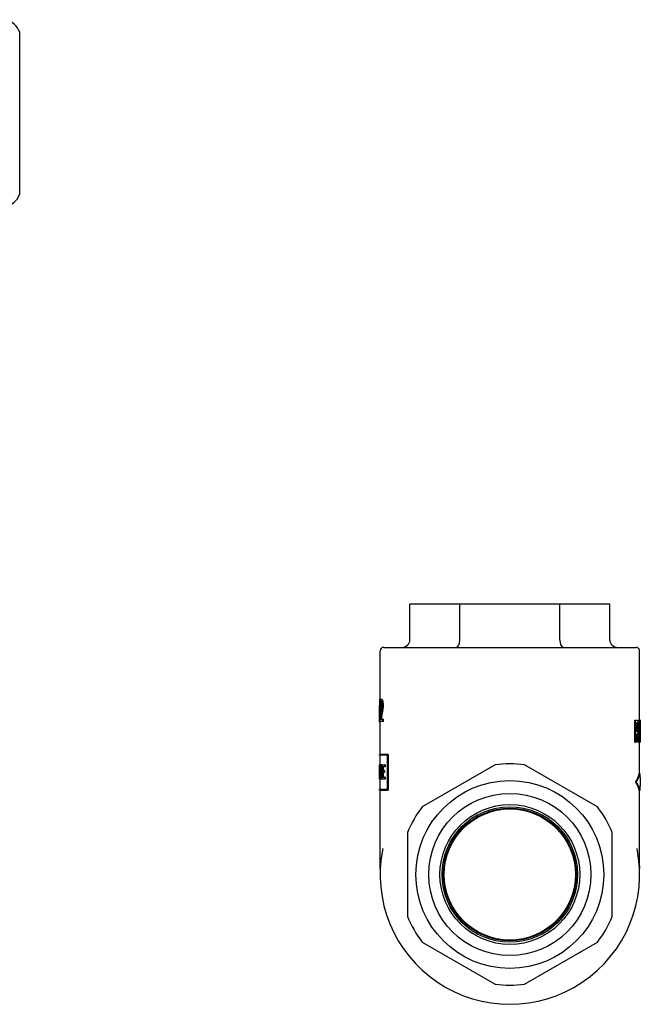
# Model space of a CAD drawing. Header units: millimetres. Extents: x -57 to 3539, y 51 to 338.
# Tile 3 of 3: x 259 to 345, y 197 to 333. Entities that reach past the tile are written whole.
import ezdxf

# ---------------------------------------------------------------- set-up
doc = ezdxf.new("R2010")
doc.units = ezdxf.units.MM
doc.layers.add('DETAIL', color=2, linetype='Continuous')

msp = doc.modelspace()

# ---------------------------------------------------------------- linework, layer by layer
at = {"layer": 'DETAIL'}
for p, q in [((259.33, 308.86), (259.33, 331.36)), ((320.4, 252.02), (313.47, 252.02)), ((313.47, 247.02), (313.47, 252.02)), ((334.25, 252.02), (320.4, 252.02)), ((320.4, 247.02), (320.4, 252.02)), ((341.18, 252.02), (334.25, 252.02)), ((334.25, 247.02), (334.25, 252.02)), ((341.18, 247.02), (341.18, 252.02)), ((309.83, 246.02), (344.83, 246.02)), ((309.33, 238.83), (309.33, 245.52)), ((345.33, 235.91), (345.33, 245.52)), ((309.28, 238.79), (309.23, 238.79)), ((309.23, 238.79), (309.23, 235.72)), ((309.28, 238.83), (309.31, 238.83)), ((309.41, 238.83), (309.31, 238.83)), ((309.47, 237.86), (309.37, 237.86)), ((309.41, 238.83), (309.41, 238.74)), ((309.56, 238.79), (309.46, 238.79)), ((309.23, 235.72), (309.23, 235.72)), ((309.25, 235.67), (309.23, 235.67)), ((309.35, 235.67), (309.25, 235.67)), ((309.64, 235.72), (309.32, 235.72)), ((309.33, 231.18), (309.33, 235.67)), ((309.35, 235.72), (309.35, 235.67)), ((309.38, 236.08), (309.64, 236.08)), ((309.74, 236.08), (309.64, 236.08)), ((309.64, 236.08), (309.64, 235.72)), ((309.74, 235.72), (309.64, 235.72)), ((309.74, 236.08), (309.74, 235.72)), ((344.68, 232.86), (344.68, 235.91)), ((344.68, 235.91), (344.78, 235.91)), ((344.78, 232.86), (344.78, 235.91)), ((344.78, 235.91), (344.97, 235.91)), ((344.88, 234.35), (344.88, 235.56)), ((344.96, 235.56), (344.88, 235.56)), ((345.15, 235.62), (345.15, 235.91)), ((345.15, 235.91), (345.25, 235.91)), ((345.25, 232.86), (345.25, 235.91)), ((345.25, 235.91), (345.32, 235.91)), ((345.3, 235.49), (345.3, 232.86)), ((345.32, 235.91), (345.41, 235.91)), ((345.33, 235.98), (345.4, 235.98)), ((345.41, 233.5), (345.41, 235.91)), ((345.41, 235.91), (345.42, 235.91)), ((345.42, 235.91), (345.42, 232.86)), ((345.42, 235.36), (345.42, 235.79)), ((345.42, 235.79), (345.42, 235.79)), ((345.42, 235.36), (345.42, 235.36)), ((344.88, 234.35), (344.95, 234.35)), ((344.96, 234), (344.88, 234)), ((344.88, 234), (344.88, 232.86)), ((344.99, 234.53), (345.08, 234.53)), ((345.15, 232.86), (345.15, 234.34)), ((344.68, 232.86), (344.78, 232.86)), ((344.88, 232.86), (344.78, 232.86)), ((345.15, 232.86), (345.25, 232.86)), ((345.3, 232.86), (345.25, 232.86)), ((345.31, 232.86), (345.41, 232.86)), ((345.33, 228.55), (345.33, 232.86)), ((345.42, 232.86), (345.41, 232.86)), ((345.42, 232.86), (345.42, 233.29)), ((345.42, 233.29), (345.42, 233.29)), ((345.42, 232.86), (345.42, 232.86)), ((310.35, 231.18), (309.23, 231.18)), ((309.23, 231.07), (309.23, 231.18)), ((310.31, 231.07), (309.23, 231.07)), ((309.33, 229.73), (309.33, 231.07)), ((310.31, 231.07), (310.31, 226.34)), ((310.44, 231.18), (310.35, 231.18)), ((310.35, 226.23), (310.35, 231.18)), ((310.44, 231.18), (310.44, 226.23)), ((309.23, 229.73), (309.23, 229.73)), ((309.28, 229.73), (309.23, 229.73)), ((309.23, 229.03), (309.23, 229.73)), ((309.28, 229.73), (309.31, 229.73)), ((309.28, 227.74), (309.28, 229.73)), ((309.33, 229.74), (309.31, 229.74)), ((309.41, 229.73), (309.31, 229.73)), ((309.41, 228.42), (309.41, 229.74)), ((309.41, 229.74), (309.46, 229.74)), ((309.56, 229.74), (309.46, 229.74)), ((309.46, 229.74), (309.46, 227.74)), ((309.56, 229.74), (309.56, 227.74)), ((309.59, 229.73), (309.92, 229.73)), ((309.59, 227.73), (309.59, 229.73)), ((309.92, 229.43), (309.66, 229.43)), ((309.66, 229.43), (309.66, 228.94)), ((309.76, 229.43), (309.76, 228.94)), ((310.01, 229.73), (309.92, 229.73)), ((309.92, 229.73), (309.92, 229.43)), ((310.01, 229.43), (309.92, 229.43)), ((310.01, 229.73), (310.01, 229.43)), ((325.27, 229.73), (315.18, 223.9)), ((339.47, 223.9), (329.38, 229.73)), ((309.23, 229.28), (309.23, 229.28)), ((309.23, 228.36), (309.23, 228.36)), ((309.23, 228.06), (309.23, 228.36)), ((309.23, 228.06), (309.23, 228.06)), ((309.31, 229.13), (309.31, 227.74)), ((309.66, 228.94), (309.85, 228.94)), ((309.85, 228.65), (309.66, 228.65)), ((309.66, 228.65), (309.66, 228.03)), ((309.76, 228.65), (309.76, 228.03)), ((309.94, 228.94), (309.85, 228.94)), ((309.85, 228.94), (309.85, 228.65)), ((309.94, 228.65), (309.85, 228.65)), ((309.94, 228.94), (309.94, 228.65)), ((345.28, 228.55), (345.38, 228.55)), ((345.38, 228.55), (345.38, 227.95)), ((309.24, 227.74), (309.23, 227.74)), ((309.25, 227.74), (309.24, 227.74)), ((309.28, 227.74), (309.25, 227.74)), ((309.31, 227.74), (309.28, 227.74)), ((309.41, 227.74), (309.31, 227.74)), ((309.33, 226.34), (309.33, 227.74)), ((309.41, 227.82), (309.41, 227.74)), ((309.46, 227.74), (309.41, 227.74)), ((309.56, 227.74), (309.46, 227.74)), ((309.94, 227.73), (309.59, 227.73)), ((309.66, 228.03), (309.94, 228.03)), ((310.03, 228.03), (309.94, 228.03)), ((309.94, 228.03), (309.94, 227.73)), ((310.03, 227.73), (309.94, 227.73)), ((310.03, 228.03), (310.03, 227.73)), ((344.77, 227.35), (344.86, 227.35)), ((345.38, 227.95), (345.43, 227.95)), ((345.43, 226.75), (345.38, 226.75)), ((345.38, 226.75), (345.38, 226.15)), ((345.43, 226.75), (345.43, 227.95)), ((309.23, 226.34), (310.31, 226.34)), ((309.23, 226.23), (309.23, 226.34)), ((309.23, 226.23), (310.35, 226.23)), ((309.33, 215.66), (309.33, 226.23)), ((310.44, 226.23), (310.35, 226.23)), ((345.28, 226.15), (345.38, 226.15)), ((345.33, 215.66), (345.33, 226.15)), ((313.13, 220.35), (313.13, 208.69)), ((341.53, 208.69), (341.53, 220.35)), ((315.18, 205.13), (325.27, 199.3)), ((329.38, 199.3), (339.47, 205.13))]:
    msp.add_line(p, q, dxfattribs=at)
at = {"layer": 'DETAIL', "flags": 128}
for points in [[(309.23, 235.67), (309.23, 235.8), (309.24, 235.94), (309.24, 236.07), (309.24, 236.2), (309.24, 236.33), (309.24, 236.46), (309.24, 236.59), (309.24, 236.72), (309.25, 236.85), (309.25, 236.99), (309.25, 237.12), (309.25, 237.25), (309.25, 237.38), (309.26, 237.51), (309.26, 237.64), (309.26, 237.77), (309.26, 237.91), (309.27, 238.04), (309.27, 238.17), (309.27, 238.3), (309.27, 238.43), (309.28, 238.56), (309.28, 238.69), (309.28, 238.83)], [(309.31, 238.83), (309.31, 238.69), (309.3, 238.56), (309.3, 238.43), (309.29, 238.3), (309.29, 238.17), (309.29, 238.04), (309.29, 237.91), (309.28, 237.77), (309.28, 237.64), (309.28, 237.51), (309.27, 237.38), (309.27, 237.25), (309.27, 237.12), (309.27, 236.99), (309.26, 236.85), (309.26, 236.72), (309.26, 236.59), (309.26, 236.46), (309.25, 236.33), (309.25, 236.2), (309.25, 236.07), (309.25, 235.94), (309.25, 235.8), (309.25, 235.67)], [(309.33, 237.9), (309.33, 237.97), (309.33, 238.04), (309.33, 238.11), (309.33, 238.17), (309.34, 238.23), (309.34, 238.28), (309.34, 238.34), (309.34, 238.39), (309.35, 238.43), (309.35, 238.48), (309.36, 238.52), (309.36, 238.56), (309.37, 238.6), (309.37, 238.63), (309.38, 238.66), (309.39, 238.69), (309.39, 238.71), (309.4, 238.73), (309.41, 238.75), (309.42, 238.76), (309.43, 238.77), (309.44, 238.78), (309.45, 238.78), (309.46, 238.79)], [(309.37, 237.86), (309.37, 237.87), (309.37, 237.87), (309.37, 237.87), (309.37, 237.87), (309.36, 237.87), (309.36, 237.87), (309.36, 237.88), (309.36, 237.88), (309.36, 237.88), (309.35, 237.88), (309.35, 237.88), (309.35, 237.88), (309.35, 237.89), (309.35, 237.89), (309.34, 237.89), (309.34, 237.89), (309.34, 237.89), (309.34, 237.89), (309.34, 237.9), (309.34, 237.9), (309.33, 237.9), (309.33, 237.9), (309.33, 237.9), (309.33, 237.9)], [(309.38, 237.86), (309.38, 237.8), (309.38, 237.74), (309.38, 237.68), (309.38, 237.62), (309.38, 237.56), (309.38, 237.5), (309.38, 237.44), (309.37, 237.38), (309.37, 237.32), (309.37, 237.26), (309.37, 237.2), (309.37, 237.14), (309.37, 237.08), (309.37, 237.02), (309.37, 236.96), (309.36, 236.9), (309.36, 236.84), (309.36, 236.78), (309.36, 236.72), (309.36, 236.66), (309.36, 236.6), (309.36, 236.54), (309.36, 236.48), (309.36, 236.42)], [(309.46, 238.48), (309.45, 238.48), (309.45, 238.47), (309.44, 238.47), (309.43, 238.46), (309.43, 238.45), (309.42, 238.44), (309.42, 238.42), (309.41, 238.4), (309.41, 238.38), (309.4, 238.36), (309.4, 238.34), (309.4, 238.31), (309.39, 238.29), (309.39, 238.26), (309.39, 238.22), (309.38, 238.19), (309.38, 238.16), (309.38, 238.12), (309.38, 238.08), (309.38, 238.04), (309.38, 238), (309.37, 237.96), (309.37, 237.91), (309.37, 237.86)], [(309.42, 236.85), (309.43, 236.92), (309.44, 236.98), (309.45, 237.05), (309.46, 237.11), (309.47, 237.16), (309.48, 237.22), (309.49, 237.27), (309.5, 237.32), (309.51, 237.37), (309.52, 237.41), (309.52, 237.46), (309.53, 237.5), (309.53, 237.54), (309.54, 237.58), (309.54, 237.61), (309.55, 237.65), (309.55, 237.69), (309.55, 237.73), (309.56, 237.77), (309.56, 237.8), (309.56, 237.84), (309.56, 237.88), (309.56, 237.91), (309.56, 237.95)], [(309.46, 238.79), (309.47, 238.78), (309.48, 238.78), (309.5, 238.77), (309.51, 238.76), (309.52, 238.74), (309.53, 238.72), (309.54, 238.7), (309.55, 238.68), (309.56, 238.65), (309.57, 238.62), (309.58, 238.58), (309.59, 238.54), (309.6, 238.5), (309.6, 238.46), (309.61, 238.41), (309.62, 238.37), (309.62, 238.32), (309.63, 238.27), (309.63, 238.22), (309.63, 238.17), (309.64, 238.11), (309.64, 238.06), (309.64, 238), (309.64, 237.94)], [(309.56, 237.95), (309.56, 237.99), (309.56, 238.02), (309.56, 238.06), (309.56, 238.09), (309.56, 238.12), (309.55, 238.15), (309.55, 238.18), (309.55, 238.21), (309.54, 238.24), (309.54, 238.27), (309.54, 238.3), (309.53, 238.32), (309.53, 238.35), (309.52, 238.37), (309.52, 238.39), (309.51, 238.41), (309.5, 238.42), (309.5, 238.44), (309.49, 238.45), (309.49, 238.46), (309.48, 238.47), (309.47, 238.47), (309.47, 238.48), (309.46, 238.48)], [(309.51, 238.41), (309.51, 238.39), (309.51, 238.38), (309.5, 238.36), (309.5, 238.35), (309.5, 238.33), (309.49, 238.31), (309.49, 238.3), (309.49, 238.28), (309.49, 238.26), (309.49, 238.24), (309.48, 238.21), (309.48, 238.19), (309.48, 238.17), (309.48, 238.15), (309.48, 238.12), (309.48, 238.1), (309.48, 238.07), (309.48, 238.04), (309.47, 238.01), (309.47, 237.99), (309.47, 237.96), (309.47, 237.93), (309.47, 237.9), (309.47, 237.86)], [(309.64, 237.94), (309.64, 237.89), (309.64, 237.85), (309.64, 237.8), (309.64, 237.76), (309.63, 237.71), (309.63, 237.67), (309.63, 237.62), (309.62, 237.58), (309.62, 237.53), (309.62, 237.49), (309.61, 237.44), (309.6, 237.4), (309.6, 237.35), (309.59, 237.3), (309.58, 237.26), (309.57, 237.21), (309.56, 237.16), (309.55, 237.1), (309.54, 237.04), (309.53, 236.98), (309.52, 236.91), (309.5, 236.83), (309.49, 236.75), (309.47, 236.67)], [(309.56, 238.79), (309.57, 238.78), (309.58, 238.78), (309.59, 238.77), (309.61, 238.76), (309.62, 238.74), (309.63, 238.72), (309.64, 238.7), (309.65, 238.68), (309.66, 238.65), (309.67, 238.62), (309.68, 238.58), (309.69, 238.54), (309.69, 238.5), (309.7, 238.46), (309.71, 238.41), (309.71, 238.37), (309.72, 238.32), (309.72, 238.27), (309.73, 238.22), (309.73, 238.17), (309.73, 238.11), (309.74, 238.06), (309.74, 238), (309.74, 237.94)], [(309.74, 237.94), (309.74, 237.89), (309.74, 237.85), (309.74, 237.8), (309.73, 237.76), (309.73, 237.71), (309.73, 237.67), (309.73, 237.62), (309.72, 237.58), (309.72, 237.53), (309.71, 237.49), (309.71, 237.44), (309.7, 237.4), (309.7, 237.35), (309.69, 237.3), (309.68, 237.26), (309.67, 237.21), (309.66, 237.16), (309.65, 237.1), (309.64, 237.04), (309.63, 236.98), (309.61, 236.91), (309.6, 236.83), (309.58, 236.75), (309.57, 236.67)], [(309.33, 235.98), (309.33, 236.02), (309.33, 236.05), (309.33, 236.09), (309.33, 236.12), (309.33, 236.16), (309.34, 236.19), (309.34, 236.22), (309.34, 236.26), (309.34, 236.29), (309.35, 236.32), (309.35, 236.36), (309.35, 236.39), (309.36, 236.42), (309.36, 236.46), (309.36, 236.49), (309.37, 236.53), (309.37, 236.57), (309.38, 236.6), (309.38, 236.64), (309.39, 236.68), (309.4, 236.72), (309.4, 236.77), (309.41, 236.81), (309.42, 236.85)], [(309.47, 236.67), (309.46, 236.62), (309.45, 236.58), (309.45, 236.54), (309.44, 236.5), (309.43, 236.47), (309.43, 236.43), (309.42, 236.4), (309.42, 236.38), (309.41, 236.35), (309.41, 236.33), (309.41, 236.31), (309.4, 236.29), (309.4, 236.27), (309.4, 236.25), (309.4, 236.24), (309.4, 236.22), (309.39, 236.2), (309.39, 236.19), (309.39, 236.17), (309.39, 236.15), (309.39, 236.14), (309.39, 236.12), (309.38, 236.1), (309.38, 236.08)], [(309.57, 236.67), (309.56, 236.62), (309.55, 236.58), (309.54, 236.54), (309.54, 236.5), (309.53, 236.47), (309.53, 236.43), (309.52, 236.4), (309.52, 236.38), (309.51, 236.35), (309.51, 236.33), (309.51, 236.31), (309.5, 236.29), (309.5, 236.27), (309.5, 236.25), (309.5, 236.24), (309.49, 236.22), (309.49, 236.2), (309.49, 236.19), (309.49, 236.17), (309.49, 236.15), (309.49, 236.14), (309.48, 236.12), (309.48, 236.1), (309.48, 236.08)], [(309.32, 235.72), (309.32, 235.74), (309.32, 235.75), (309.32, 235.76), (309.32, 235.77), (309.32, 235.78), (309.32, 235.79), (309.32, 235.8), (309.32, 235.81), (309.32, 235.82), (309.32, 235.83), (309.32, 235.85), (309.32, 235.86), (309.32, 235.87), (309.32, 235.88), (309.32, 235.89), (309.32, 235.9), (309.32, 235.91), (309.32, 235.92), (309.32, 235.93), (309.32, 235.94), (309.32, 235.95), (309.32, 235.96), (309.33, 235.97), (309.33, 235.98)], [(344.98, 235.44), (344.97, 235.45), (344.97, 235.46), (344.97, 235.47), (344.96, 235.48), (344.96, 235.49), (344.96, 235.49), (344.96, 235.5), (344.95, 235.51), (344.95, 235.51), (344.94, 235.52), (344.94, 235.52), (344.94, 235.53), (344.93, 235.53), (344.93, 235.54), (344.93, 235.54), (344.92, 235.54), (344.92, 235.55), (344.91, 235.55), (344.91, 235.55), (344.9, 235.55), (344.9, 235.56), (344.89, 235.56), (344.89, 235.56), (344.88, 235.56)], [(344.96, 235.56), (344.97, 235.56), (344.97, 235.56), (344.98, 235.56), (344.99, 235.56), (344.99, 235.56), (345, 235.55), (345, 235.55), (345.01, 235.55), (345.01, 235.55), (345.02, 235.54), (345.02, 235.54), (345.03, 235.54), (345.03, 235.53), (345.04, 235.53), (345.04, 235.52), (345.05, 235.51), (345.05, 235.51), (345.05, 235.5), (345.06, 235.49), (345.06, 235.48), (345.06, 235.47), (345.07, 235.47), (345.07, 235.46), (345.07, 235.44)], [(344.97, 235.91), (344.98, 235.91), (344.98, 235.91), (344.99, 235.91), (345, 235.91), (345.01, 235.9), (345.02, 235.9), (345.03, 235.9), (345.04, 235.89), (345.04, 235.89), (345.05, 235.88), (345.06, 235.87), (345.06, 235.87), (345.07, 235.86), (345.08, 235.85), (345.08, 235.84), (345.09, 235.83), (345.09, 235.82), (345.1, 235.81), (345.1, 235.8), (345.11, 235.78), (345.11, 235.77), (345.12, 235.75), (345.12, 235.74), (345.13, 235.72)], [(345.02, 234.98), (345.02, 235.01), (345.02, 235.03), (345.02, 235.06), (345.02, 235.08), (345.02, 235.1), (345.02, 235.13), (345.02, 235.15), (345.01, 235.17), (345.01, 235.19), (345.01, 235.21), (345.01, 235.23), (345.01, 235.25), (345.01, 235.27), (345, 235.29), (345, 235.31), (345, 235.33), (345, 235.34), (345, 235.36), (344.99, 235.38), (344.99, 235.39), (344.99, 235.41), (344.98, 235.42), (344.98, 235.43), (344.98, 235.44)], [(344.99, 234.53), (344.99, 234.54), (344.99, 234.56), (344.99, 234.57), (345, 234.59), (345, 234.61), (345, 234.62), (345, 234.64), (345, 234.66), (345.01, 234.67), (345.01, 234.69), (345.01, 234.71), (345.01, 234.73), (345.01, 234.75), (345.01, 234.76), (345.01, 234.78), (345.02, 234.8), (345.02, 234.82), (345.02, 234.84), (345.02, 234.87), (345.02, 234.89), (345.02, 234.91), (345.02, 234.93), (345.02, 234.96), (345.02, 234.98)], [(345.07, 235.44), (345.08, 235.43), (345.08, 235.42), (345.09, 235.41), (345.09, 235.39), (345.09, 235.38), (345.09, 235.36), (345.1, 235.34), (345.1, 235.33), (345.1, 235.31), (345.1, 235.29), (345.1, 235.27), (345.11, 235.25), (345.11, 235.23), (345.11, 235.21), (345.11, 235.19), (345.11, 235.17), (345.11, 235.15), (345.11, 235.13), (345.12, 235.1), (345.12, 235.08), (345.12, 235.06), (345.12, 235.03), (345.12, 235.01), (345.12, 234.98)], [(345.12, 234.98), (345.12, 234.96), (345.12, 234.93), (345.12, 234.91), (345.12, 234.89), (345.12, 234.87), (345.11, 234.84), (345.11, 234.82), (345.11, 234.8), (345.11, 234.78), (345.11, 234.76), (345.11, 234.75), (345.11, 234.73), (345.11, 234.71), (345.11, 234.69), (345.1, 234.67), (345.1, 234.66), (345.1, 234.64), (345.1, 234.62), (345.1, 234.61), (345.09, 234.59), (345.09, 234.57), (345.09, 234.56), (345.09, 234.54), (345.08, 234.53)], [(345.13, 235.72), (345.13, 235.7), (345.14, 235.68), (345.14, 235.66), (345.15, 235.64), (345.15, 235.61), (345.15, 235.59), (345.16, 235.56), (345.16, 235.54), (345.17, 235.51), (345.17, 235.48), (345.17, 235.46), (345.17, 235.43), (345.18, 235.4), (345.18, 235.36), (345.18, 235.33), (345.18, 235.3), (345.18, 235.26), (345.19, 235.23), (345.19, 235.19), (345.19, 235.15), (345.19, 235.12), (345.19, 235.08), (345.19, 235.03), (345.19, 234.99)], [(345.19, 234.99), (345.19, 234.96), (345.19, 234.93), (345.19, 234.89), (345.19, 234.86), (345.19, 234.83), (345.19, 234.8), (345.19, 234.77), (345.18, 234.74), (345.18, 234.71), (345.18, 234.68), (345.18, 234.65), (345.18, 234.62), (345.18, 234.59), (345.17, 234.56), (345.17, 234.53), (345.17, 234.5), (345.17, 234.48), (345.16, 234.45), (345.16, 234.43), (345.16, 234.4), (345.16, 234.38), (345.15, 234.36), (345.15, 234.34), (345.14, 234.32)], [(345.41, 232.86), (345.41, 232.97), (345.4, 233.08), (345.4, 233.19), (345.4, 233.3), (345.39, 233.41), (345.39, 233.52), (345.39, 233.63), (345.38, 233.74), (345.38, 233.85), (345.37, 233.96), (345.37, 234.07), (345.37, 234.18), (345.36, 234.29), (345.36, 234.4), (345.35, 234.51), (345.35, 234.62), (345.34, 234.72), (345.33, 234.83), (345.33, 234.94), (345.32, 235.05), (345.32, 235.16), (345.31, 235.27), (345.3, 235.38), (345.3, 235.49)], [(345.32, 235.91), (345.33, 235.81), (345.33, 235.71), (345.34, 235.61), (345.34, 235.51), (345.35, 235.41), (345.35, 235.31), (345.36, 235.21), (345.36, 235.11), (345.36, 235.01), (345.37, 234.91), (345.37, 234.81), (345.38, 234.7), (345.38, 234.6), (345.38, 234.5), (345.39, 234.4), (345.39, 234.3), (345.39, 234.2), (345.4, 234.1), (345.4, 234), (345.4, 233.9), (345.4, 233.8), (345.41, 233.7), (345.41, 233.6), (345.41, 233.5)], [(345.42, 235.91), (345.42, 235.92), (345.41, 235.92), (345.41, 235.93), (345.41, 235.93), (345.41, 235.94), (345.41, 235.94), (345.41, 235.94), (345.41, 235.95), (345.41, 235.95), (345.41, 235.95), (345.41, 235.96), (345.41, 235.96), (345.41, 235.96), (345.4, 235.97), (345.4, 235.97), (345.4, 235.97), (345.4, 235.97), (345.4, 235.97), (345.4, 235.97), (345.4, 235.97), (345.4, 235.98), (345.4, 235.98), (345.4, 235.98), (345.4, 235.98)], [(345.42, 235.79), (345.42, 235.79), (345.42, 235.8), (345.42, 235.8), (345.42, 235.8), (345.42, 235.8), (345.42, 235.8), (345.42, 235.8), (345.42, 235.81), (345.42, 235.81), (345.42, 235.81), (345.42, 235.81), (345.42, 235.81), (345.42, 235.81), (345.42, 235.81), (345.42, 235.82), (345.42, 235.82), (345.42, 235.82), (345.42, 235.82), (345.42, 235.82), (345.42, 235.82), (345.42, 235.82), (345.42, 235.83), (345.42, 235.83), (345.42, 235.83)], [(344.88, 234.35), (344.89, 234.35), (344.89, 234.35), (344.9, 234.36), (344.91, 234.36), (344.91, 234.36), (344.92, 234.37), (344.92, 234.37), (344.93, 234.37), (344.93, 234.38), (344.94, 234.39), (344.94, 234.39), (344.94, 234.4), (344.95, 234.41), (344.95, 234.41), (344.96, 234.42), (344.96, 234.43), (344.96, 234.44), (344.97, 234.45), (344.97, 234.46), (344.97, 234.47), (344.98, 234.49), (344.98, 234.5), (344.98, 234.51), (344.99, 234.53)], [(345.08, 234.53), (345.08, 234.51), (345.08, 234.5), (345.07, 234.48), (345.07, 234.47), (345.07, 234.45), (345.06, 234.44), (345.06, 234.43), (345.05, 234.42), (345.05, 234.41), (345.04, 234.4), (345.04, 234.39), (345.03, 234.38), (345.03, 234.38), (345.02, 234.37), (345.02, 234.37), (345.01, 234.36), (345, 234.36), (345, 234.35), (344.99, 234.35), (344.98, 234.35), (344.97, 234.35), (344.96, 234.35), (344.96, 234.35), (344.95, 234.35)], [(345.14, 234.32), (345.14, 234.29), (345.14, 234.27), (345.13, 234.24), (345.12, 234.22), (345.12, 234.2), (345.11, 234.18), (345.11, 234.16), (345.1, 234.14), (345.1, 234.12), (345.09, 234.11), (345.08, 234.09), (345.08, 234.08), (345.07, 234.07), (345.06, 234.05), (345.05, 234.04), (345.04, 234.03), (345.04, 234.03), (345.03, 234.02), (345.02, 234.01), (345.01, 234.01), (345, 234), (344.98, 234), (344.97, 234), (344.96, 234)], [(345.31, 232.86), (345.31, 232.88), (345.31, 232.9), (345.31, 232.91), (345.31, 232.93), (345.31, 232.95), (345.31, 232.97), (345.31, 232.98), (345.3, 233), (345.3, 233.02), (345.3, 233.03), (345.3, 233.05), (345.3, 233.07), (345.3, 233.09), (345.3, 233.1), (345.3, 233.12), (345.3, 233.14), (345.3, 233.16), (345.3, 233.17), (345.3, 233.19), (345.3, 233.21), (345.3, 233.23), (345.3, 233.24), (345.3, 233.26), (345.3, 233.28)], [(345.42, 233.29), (345.42, 233.3), (345.42, 233.31), (345.42, 233.31), (345.42, 233.32), (345.42, 233.32), (345.42, 233.33), (345.42, 233.34), (345.42, 233.34), (345.42, 233.35), (345.42, 233.35), (345.42, 233.36), (345.42, 233.36), (345.42, 233.37), (345.42, 233.38), (345.42, 233.38), (345.42, 233.39), (345.42, 233.39), (345.42, 233.4), (345.42, 233.4), (345.42, 233.41), (345.42, 233.42), (345.42, 233.42), (345.42, 233.43), (345.42, 233.43)], [(309.23, 229.73), (309.23, 229.65), (309.23, 229.57), (309.23, 229.48), (309.23, 229.4), (309.23, 229.32), (309.23, 229.23), (309.23, 229.15), (309.23, 229.07), (309.23, 228.99), (309.24, 228.9), (309.24, 228.82), (309.24, 228.74), (309.24, 228.65), (309.24, 228.57), (309.24, 228.49), (309.24, 228.4), (309.24, 228.32), (309.24, 228.24), (309.24, 228.15), (309.25, 228.07), (309.25, 227.99), (309.25, 227.91), (309.25, 227.82), (309.25, 227.74)], [(309.31, 229.74), (309.31, 229.74), (309.31, 229.74), (309.31, 229.74), (309.31, 229.74), (309.31, 229.74), (309.31, 229.74), (309.31, 229.74), (309.31, 229.74), (309.31, 229.74), (309.31, 229.74), (309.31, 229.74), (309.31, 229.74), (309.31, 229.74), (309.31, 229.74), (309.31, 229.74), (309.31, 229.74), (309.31, 229.74), (309.31, 229.74), (309.31, 229.74), (309.31, 229.73), (309.31, 229.73), (309.3, 229.73), (309.3, 229.73), (309.3, 229.73)], [(309.31, 229.73), (309.31, 229.68), (309.31, 229.62), (309.32, 229.57), (309.32, 229.51), (309.33, 229.46), (309.33, 229.4), (309.33, 229.35), (309.34, 229.29), (309.34, 229.24), (309.35, 229.18), (309.35, 229.13), (309.35, 229.07), (309.36, 229.02), (309.36, 228.96), (309.37, 228.91), (309.37, 228.85), (309.38, 228.8), (309.38, 228.74), (309.39, 228.69), (309.39, 228.63), (309.4, 228.58), (309.4, 228.52), (309.41, 228.47), (309.41, 228.42)], [(309.41, 229.73), (309.41, 229.73), (309.41, 229.73), (309.41, 229.72), (309.41, 229.72), (309.41, 229.72), (309.41, 229.71), (309.41, 229.71), (309.41, 229.71), (309.41, 229.7), (309.41, 229.7), (309.41, 229.7), (309.41, 229.69), (309.41, 229.69), (309.41, 229.69), (309.41, 229.68), (309.41, 229.68), (309.41, 229.68), (309.41, 229.67), (309.41, 229.67), (309.41, 229.67), (309.41, 229.66), (309.41, 229.66), (309.41, 229.66), (309.41, 229.65)], [(309.23, 229.28), (309.23, 229.24), (309.23, 229.2), (309.23, 229.16), (309.23, 229.13), (309.23, 229.09), (309.23, 229.05), (309.23, 229.01), (309.23, 228.97), (309.23, 228.93), (309.23, 228.89), (309.23, 228.86), (309.23, 228.82), (309.23, 228.78), (309.23, 228.74), (309.23, 228.7), (309.23, 228.66), (309.23, 228.62), (309.23, 228.59), (309.23, 228.55), (309.23, 228.51), (309.23, 228.47), (309.23, 228.43), (309.23, 228.39), (309.23, 228.36)], [(309.23, 228.36), (309.23, 228.39), (309.23, 228.43), (309.23, 228.47), (309.23, 228.51), (309.23, 228.55), (309.23, 228.59), (309.23, 228.62), (309.23, 228.66), (309.23, 228.7), (309.23, 228.74), (309.23, 228.78), (309.23, 228.82), (309.23, 228.86), (309.23, 228.89), (309.23, 228.93), (309.23, 228.97), (309.23, 229.01), (309.23, 229.05), (309.23, 229.09), (309.23, 229.13), (309.23, 229.16), (309.23, 229.2), (309.23, 229.24), (309.23, 229.28)], [(309.24, 227.74), (309.24, 227.75), (309.24, 227.77), (309.24, 227.78), (309.24, 227.79), (309.24, 227.81), (309.23, 227.82), (309.23, 227.83), (309.23, 227.84), (309.23, 227.86), (309.23, 227.87), (309.23, 227.88), (309.23, 227.9), (309.23, 227.91), (309.23, 227.92), (309.23, 227.94), (309.23, 227.95), (309.23, 227.96), (309.23, 227.98), (309.23, 227.99), (309.23, 228), (309.23, 228.02), (309.23, 228.03), (309.23, 228.04), (309.23, 228.06)], [(309.23, 228.06), (309.23, 228.04), (309.23, 228.03), (309.23, 228.02), (309.23, 228), (309.23, 227.99), (309.23, 227.98), (309.23, 227.96), (309.23, 227.95), (309.23, 227.94), (309.23, 227.92), (309.23, 227.91), (309.23, 227.9), (309.23, 227.88), (309.23, 227.87), (309.23, 227.86), (309.23, 227.84), (309.23, 227.83), (309.23, 227.82), (309.23, 227.81), (309.23, 227.79), (309.23, 227.78), (309.23, 227.77), (309.23, 227.75), (309.23, 227.74)], [(309.41, 227.74), (309.41, 227.8), (309.4, 227.85), (309.4, 227.91), (309.39, 227.97), (309.39, 228.03), (309.38, 228.09), (309.38, 228.14), (309.37, 228.2), (309.37, 228.26), (309.36, 228.32), (309.36, 228.37), (309.35, 228.43), (309.35, 228.49), (309.35, 228.55), (309.34, 228.61), (309.34, 228.66), (309.33, 228.72), (309.33, 228.78), (309.33, 228.84), (309.32, 228.89), (309.32, 228.95), (309.31, 229.01), (309.31, 229.07), (309.31, 229.13)], [(344.77, 227.35), (344.8, 227.4), (344.83, 227.45), (344.86, 227.5), (344.89, 227.55), (344.92, 227.6), (344.95, 227.65), (344.98, 227.7), (345, 227.75), (345.03, 227.8), (345.05, 227.85), (345.08, 227.9), (345.1, 227.95), (345.12, 228), (345.14, 228.05), (345.16, 228.1), (345.18, 228.15), (345.19, 228.2), (345.21, 228.25), (345.23, 228.3), (345.24, 228.35), (345.25, 228.4), (345.26, 228.45), (345.28, 228.5), (345.28, 228.55)], [(344.86, 227.35), (344.9, 227.4), (344.93, 227.45), (344.96, 227.5), (344.99, 227.55), (345.02, 227.6), (345.05, 227.65), (345.08, 227.7), (345.1, 227.75), (345.13, 227.8), (345.15, 227.85), (345.18, 227.9), (345.2, 227.95), (345.22, 228), (345.24, 228.05), (345.26, 228.1), (345.28, 228.15), (345.29, 228.2), (345.31, 228.25), (345.33, 228.3), (345.34, 228.35), (345.35, 228.4), (345.36, 228.45), (345.37, 228.5), (345.38, 228.55)], [(345.28, 226.15), (345.28, 226.2), (345.26, 226.25), (345.25, 226.3), (345.24, 226.35), (345.23, 226.4), (345.21, 226.45), (345.19, 226.5), (345.18, 226.55), (345.16, 226.6), (345.14, 226.65), (345.12, 226.7), (345.1, 226.75), (345.08, 226.8), (345.05, 226.85), (345.03, 226.9), (345, 226.95), (344.98, 227), (344.95, 227.05), (344.92, 227.1), (344.89, 227.15), (344.86, 227.2), (344.83, 227.25), (344.8, 227.3), (344.77, 227.35)], [(345.38, 226.15), (345.37, 226.2), (345.36, 226.25), (345.35, 226.3), (345.34, 226.35), (345.33, 226.4), (345.31, 226.45), (345.29, 226.5), (345.28, 226.55), (345.26, 226.6), (345.24, 226.65), (345.22, 226.7), (345.2, 226.75), (345.18, 226.8), (345.15, 226.85), (345.13, 226.9), (345.1, 226.95), (345.08, 227), (345.05, 227.05), (345.02, 227.1), (344.99, 227.15), (344.96, 227.2), (344.93, 227.25), (344.9, 227.3), (344.86, 227.35)], [(309.34, 215.32), (309.33, 215.48), (309.33, 215.66)], [(345.33, 215.66), (345.32, 215.48), (345.31, 215.33)]]:
    msp.add_lwpolyline(points, dxfattribs=at)
at = {"layer": 'DETAIL'}
for radius in [13.03, 11.25, 9.7, 9.4, 9.2, 9.1]:
    msp.add_circle((327.33, 214.52), radius, dxfattribs=at)
for centre, radius, start, end in [((256.76, 330.39), 2.74, 20.6366, 77.805), ((256.76, 309.82), 2.74, 282.195, 339.3634), ((309.83, 245.52), 0.5, 90, 180), ((344.83, 245.52), 0.5, 0, 90), ((327.33, 214.52), 15.35, 82.3194, 97.6806), ((327.33, 214.52), 15.35, 142.3194, 157.6806), ((327.33, 214.52), 15.35, 22.3194, 37.6806), ((327.33, 214.52), 18, 168.463, 11.537), ((327.33, 214.52), 15.35, 202.3194, 217.6806), ((327.33, 214.52), 15.35, 322.3194, 337.6806), ((327.33, 214.52), 15.35, 262.3194, 277.6806)]:
    msp.add_arc(centre, radius, start, end, dxfattribs=at)
for centre, major_axis, ratio, start_param, end_param in [((312.31, 247.02), (1.15, 0), 0.866025, 4.712389, 6.283185), ((319.82, 247.02), (0, -1), 0.57735, 0, 1.570796), ((334.83, 247.02), (0, -1), 0.57735, 4.712389, 6.283185), ((342.34, 247.02), (-1.15, 0), 0.866025, 0, 1.570796)]:
    msp.add_ellipse(centre, major_axis=major_axis, ratio=ratio, start_param=start_param, end_param=end_param, dxfattribs=at)

doc.saveas('drawing.dxf')
